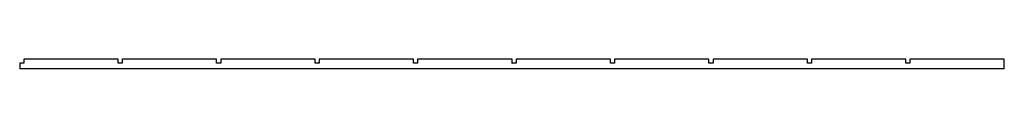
# Model space of a CAD drawing. Header units: millimetres. Extents: x 5100 to 6300, y -17119 to -17107.
import ezdxf

# ---------------------------------------------------------------- set-up
doc = ezdxf.new("R2010")
doc.units = ezdxf.units.MM
doc.layers.add('Default', color=7, linetype='Continuous', true_color=0x000000)

msp = doc.modelspace()

# ---------------------------------------------------------------- linework, layer by layer
at = {"layer": 'Default'}
for points in [[(5100, -17111.6, 2700), (5100, -17111.6)], [(5100, -17111.6), (5100, -17118.6)], [(5100, -17111.6, 2700), (5100, -17118.6, 2700)], [(5104, -17111.6), (5100, -17111.6)], [(5104, -17111.6, 2700), (5100, -17111.6, 2700)], [(5105, -17111.6), (5104, -17111.6)], [(5105, -17111.6, 2700), (5104, -17111.6, 2700)], [(5220, -17106.6), (5105, -17106.6)], [(5220, -17106.6, 2700), (5105, -17106.6, 2700)], [(5105, -17106.6, 2700), (5105, -17106.6)], [(5105, -17106.6, 2700), (5105, -17111.6, 2700)], [(5105, -17106.6), (5105, -17111.6)], [(5105, -17111.6, 2700), (5105, -17111.6)], [(5220, -17111.6), (5220, -17106.6)], [(5220, -17106.6, 2700), (5220, -17106.6)], [(5220, -17111.6, 2700), (5220, -17106.6, 2700)], [(5220, -17111.6, 2700), (5220, -17111.6)], [(5224, -17111.6), (5220, -17111.6)], [(5224, -17111.6, 2700), (5220, -17111.6, 2700)], [(5225, -17111.6), (5224, -17111.6)], [(5225, -17111.6, 2700), (5224, -17111.6, 2700)], [(5340, -17106.6), (5225, -17106.6)], [(5340, -17106.6, 2700), (5225, -17106.6, 2700)], [(5225, -17106.6, 2700), (5225, -17106.6)], [(5225, -17106.6, 2700), (5225, -17111.6, 2700)], [(5225, -17106.6), (5225, -17111.6)], [(5225, -17111.6, 2700), (5225, -17111.6)], [(5340, -17111.6), (5340, -17106.6)], [(5340, -17106.6, 2700), (5340, -17106.6)], [(5340, -17111.6, 2700), (5340, -17106.6, 2700)], [(5340, -17111.6, 2700), (5340, -17111.6)], [(5344, -17111.6), (5340, -17111.6)], [(5344, -17111.6, 2700), (5340, -17111.6, 2700)], [(5345, -17111.6), (5344, -17111.6)], [(5345, -17111.6, 2700), (5344, -17111.6, 2700)], [(5460, -17106.6), (5345, -17106.6)], [(5460, -17106.6, 2700), (5345, -17106.6, 2700)], [(5345, -17106.6, 2700), (5345, -17106.6)], [(5345, -17106.6, 2700), (5345, -17111.6, 2700)], [(5345, -17106.6), (5345, -17111.6)], [(5345, -17111.6, 2700), (5345, -17111.6)], [(5460, -17111.6), (5460, -17106.6)], [(5460, -17106.6, 2700), (5460, -17106.6)], [(5460, -17111.6, 2700), (5460, -17106.6, 2700)], [(5460, -17111.6, 2700), (5460, -17111.6)], [(5464, -17111.6), (5460, -17111.6)], [(5464, -17111.6, 2700), (5460, -17111.6, 2700)], [(5465, -17111.6), (5464, -17111.6)], [(5465, -17111.6, 2700), (5464, -17111.6, 2700)], [(5580, -17106.6), (5465, -17106.6)], [(5580, -17106.6, 2700), (5465, -17106.6, 2700)], [(5465, -17106.6, 2700), (5465, -17106.6)], [(5465, -17106.6, 2700), (5465, -17111.6, 2700)], [(5465, -17106.6), (5465, -17111.6)], [(5465, -17111.6, 2700), (5465, -17111.6)], [(5580, -17111.6), (5580, -17106.6)], [(5580, -17106.6, 2700), (5580, -17106.6)], [(5580, -17111.6, 2700), (5580, -17106.6, 2700)], [(5580, -17111.6, 2700), (5580, -17111.6)], [(5584, -17111.6), (5580, -17111.6)], [(5584, -17111.6, 2700), (5580, -17111.6, 2700)], [(5585, -17111.6), (5584, -17111.6)], [(5585, -17111.6, 2700), (5584, -17111.6, 2700)], [(5700, -17106.6), (5585, -17106.6)], [(5700, -17106.6, 2700), (5585, -17106.6, 2700)], [(5585, -17106.6, 2700), (5585, -17106.6)], [(5585, -17106.6, 2700), (5585, -17111.6, 2700)], [(5585, -17106.6), (5585, -17111.6)], [(5585, -17111.6, 2700), (5585, -17111.6)], [(5700, -17111.6), (5700, -17106.6)], [(5700, -17106.6, 2700), (5700, -17106.6)], [(5700, -17111.6, 2700), (5700, -17106.6, 2700)], [(5700, -17111.6, 2700), (5700, -17111.6)], [(5704, -17111.6), (5700, -17111.6)], [(5704, -17111.6, 2700), (5700, -17111.6, 2700)], [(5705, -17111.6), (5704, -17111.6)], [(5705, -17111.6, 2700), (5704, -17111.6, 2700)], [(5820, -17106.6), (5705, -17106.6)], [(5820, -17106.6, 2700), (5705, -17106.6, 2700)], [(5705, -17106.6, 2700), (5705, -17106.6)], [(5705, -17106.6, 2700), (5705, -17111.6, 2700)], [(5705, -17106.6), (5705, -17111.6)], [(5705, -17111.6, 2700), (5705, -17111.6)], [(5820, -17111.6), (5820, -17106.6)], [(5820, -17106.6, 2700), (5820, -17106.6)], [(5820, -17111.6, 2700), (5820, -17106.6, 2700)], [(5820, -17111.6, 2700), (5820, -17111.6)], [(5824, -17111.6), (5820, -17111.6)], [(5824, -17111.6, 2700), (5820, -17111.6, 2700)], [(5825, -17111.6), (5824, -17111.6)], [(5825, -17111.6, 2700), (5824, -17111.6, 2700)], [(5940, -17106.6), (5825, -17106.6)], [(5940, -17106.6, 2700), (5825, -17106.6, 2700)], [(5825, -17106.6, 2700), (5825, -17106.6)], [(5825, -17106.6, 2700), (5825, -17111.6, 2700)], [(5825, -17106.6), (5825, -17111.6)], [(5825, -17111.6, 2700), (5825, -17111.6)], [(5940, -17111.6), (5940, -17106.6)], [(5940, -17106.6, 2700), (5940, -17106.6)], [(5940, -17111.6, 2700), (5940, -17106.6, 2700)], [(5940, -17111.6, 2700), (5940, -17111.6)], [(5944, -17111.6), (5940, -17111.6)], [(5944, -17111.6, 2700), (5940, -17111.6, 2700)], [(5945, -17111.6), (5944, -17111.6)], [(5945, -17111.6, 2700), (5944, -17111.6, 2700)], [(6060, -17106.6), (5945, -17106.6)], [(6060, -17106.6, 2700), (5945, -17106.6, 2700)], [(5945, -17106.6, 2700), (5945, -17106.6)], [(5945, -17106.6, 2700), (5945, -17111.6, 2700)], [(5945, -17106.6), (5945, -17111.6)], [(5945, -17111.6, 2700), (5945, -17111.6)], [(6060, -17111.6), (6060, -17106.6)], [(6060, -17106.6, 2700), (6060, -17106.6)], [(6060, -17111.6, 2700), (6060, -17106.6, 2700)], [(6060, -17111.6, 2700), (6060, -17111.6)], [(6064, -17111.6), (6060, -17111.6)], [(6064, -17111.6, 2700), (6060, -17111.6, 2700)], [(6065, -17111.6), (6064, -17111.6)], [(6065, -17111.6, 2700), (6064, -17111.6, 2700)], [(6180, -17106.6), (6065, -17106.6)], [(6180, -17106.6, 2700), (6065, -17106.6, 2700)], [(6065, -17106.6, 2700), (6065, -17106.6)], [(6065, -17106.6, 2700), (6065, -17111.6, 2700)], [(6065, -17106.6), (6065, -17111.6)], [(6065, -17111.6, 2700), (6065, -17111.6)], [(6180, -17111.6), (6180, -17106.6)], [(6180, -17106.6, 2700), (6180, -17106.6)], [(6180, -17111.6, 2700), (6180, -17106.6, 2700)], [(6180, -17111.6, 2700), (6180, -17111.6)], [(6184, -17111.6), (6180, -17111.6)], [(6184, -17111.6, 2700), (6180, -17111.6, 2700)], [(6185, -17111.6), (6184, -17111.6)], [(6185, -17111.6, 2700), (6184, -17111.6, 2700)], [(6300, -17106.6), (6185, -17106.6)], [(6300, -17106.6, 2700), (6185, -17106.6, 2700)], [(6185, -17106.6, 2700), (6185, -17111.6, 2700)], [(6185, -17106.6, 2700), (6185, -17106.6)], [(6185, -17106.6), (6185, -17111.6)], [(6185, -17111.6, 2700), (6185, -17111.6)], [(6300, -17118.6), (6300, -17106.6)], [(6300, -17106.6), (6300, -17106.6, 2700)], [(6300, -17118.6, 2700), (6300, -17106.6, 2700)], [(6300, -17118.6), (5100, -17118.6)], [(6300, -17118.6, 2700), (5100, -17118.6, 2700)], [(5100, -17118.6, 2700), (5100, -17118.6)], [(6300, -17118.6), (6300, -17118.6, 2700)]]:
    msp.add_open_spline(points, degree=1, dxfattribs=at)

doc.saveas('drawing.dxf')
